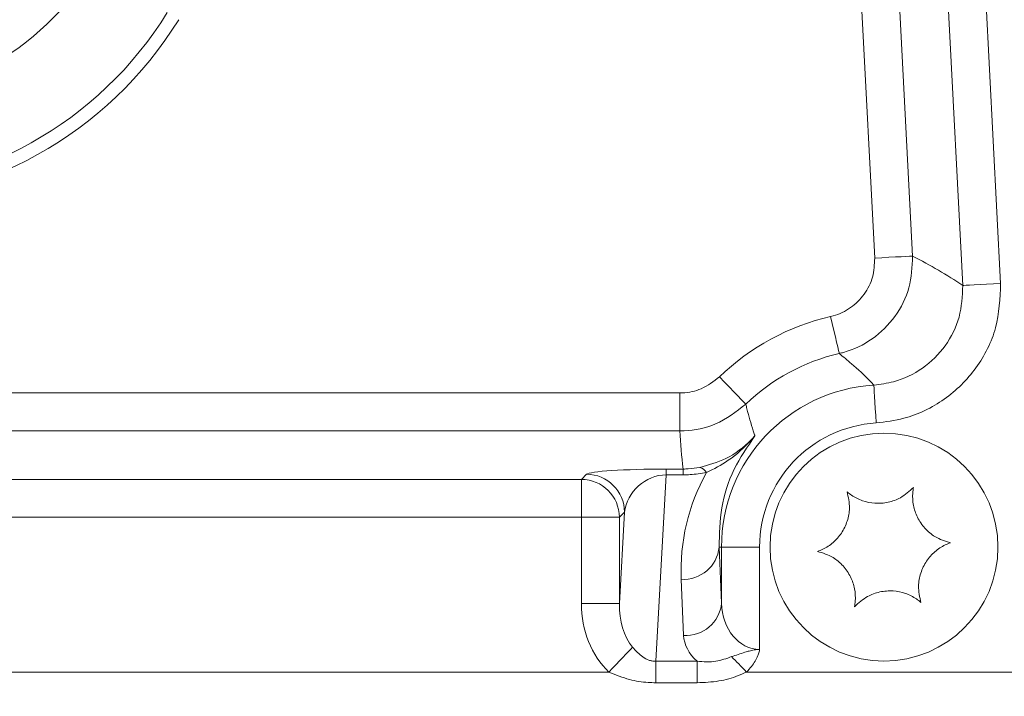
# Model space of a CAD drawing. Header units: millimetres. Extents: x 0 to 8410, y 0 to 5940.
# Tile 221 of 256: x 7605 to 7656, y 1395 to 1430. Entities that reach past the tile are written whole.
import ezdxf

# ---------------------------------------------------------------- set-up
doc = ezdxf.new("R2010")
doc.units = ezdxf.units.MM
doc.header["$LTSCALE"] = 10
doc.styles.add('SLDTEXTSTYLE0', font='TXT', dxfattribs={"width": 0.605})
doc.dimstyles.new('SLDDIMSTYLE0', dxfattribs={"dimtxt": 50, "dimasz": 50, "dimexe": 0, "dimexo": 0.0625, "dimgap": 12.5, "dimtad": 1, "dimtoh": 1, "dimdec": 1, "dimrnd": 1e-09, "dimzin": 12, "dimdsep": 46, "dimtxsty": 'SLDTEXTSTYLE0', "dimsah": 1, "dimcen": 0.09, "dimadec": 0, "dimazin": 0, "dimtfac": 1, "dimtofl": 0, "dimtmove": 0, "dimatfit": 3, "dimfxl": 1, "dimfrac": 2, "dimtolj": 1, "dimtzin": 12, "dimarcsym": 0})
doc.dimstyles.new('SLDDIMSTYLE2', dxfattribs={"dimtxt": 50, "dimasz": 50, "dimexe": 0, "dimexo": 0.0625, "dimgap": 12.5, "dimtad": 1, "dimtoh": 1, "dimdec": 1, "dimrnd": 1e-09, "dimzin": 12, "dimdsep": 46, "dimtxsty": 'SLDTEXTSTYLE0', "dimsah": 1, "dimcen": 0.09, "dimadec": 0, "dimazin": 0, "dimtfac": 1, "dimtofl": 0, "dimtmove": 0, "dimatfit": 3, "dimfxl": 1, "dimfrac": 2, "dimtolj": 1, "dimtzin": 12, "dimarcsym": 0})

# ---------------------------------------------------------------- blocks, each defined once
blk = doc.blocks.new('*D47')
at = {"color": 7, "linetype": 'Continuous', "lineweight": 0}
for p, q in [((7724.501, 2078.392), (7724.501, 1048.045)), ((7487.501, 1230.521), (7487.501, 1048.045)), ((7724.501, 1063.045), (7487.501, 1063.045)), ((7724.501, 1063.045), (8199.269, 1063.045))]:
    blk.add_line(p, q, dxfattribs=at)
for points in [[(7487.501, 1063.045), (7537.501, 1055.545), (7537.501, 1070.545)], [(7724.501, 1063.045), (7674.501, 1070.545), (7674.501, 1055.545)]]:
    blk.add_solid(points, dxfattribs=at)
at = {"color": 7, "linetype": 'Continuous', "lineweight": 0, "char_height": 50, "attachment_point": 1, "style": 'SLDTEXTSTYLE0'}
for s, insert in [(' (2x M8)', (7931.582, 1127.498)), ('237', (7817.007, 1127.498))]:
    blk.add_mtext(s, dxfattribs=dict(at, insert=insert))
blk = doc.blocks.new('*D48')
at = {"color": 7, "linetype": 'Continuous', "lineweight": 0}
for p, q in [((7744.501, 2378.392), (7744.501, 1148.045)), ((7724.501, 2078.392), (7724.501, 1148.045)), ((7724.501, 1163.045), (7624.501, 1163.045)), ((7724.501, 1163.045), (7744.501, 1163.045)), ((7744.501, 1163.045), (8163.448, 1163.045))]:
    blk.add_line(p, q, dxfattribs=at)
for points in [[(7724.501, 1163.045), (7674.501, 1170.545), (7674.501, 1155.545)], [(7744.501, 1163.045), (7794.501, 1155.545), (7794.501, 1170.545)]]:
    blk.add_solid(points, dxfattribs=at)
at = {"color": 7, "linetype": 'Continuous', "lineweight": 0, "char_height": 50, "attachment_point": 1, "style": 'SLDTEXTSTYLE0'}
for s, insert in [(' (2x M8)', (7895.761, 1227.498)), ('20', (7819.377, 1227.498))]:
    blk.add_mtext(s, dxfattribs=dict(at, insert=insert))
blk = doc.blocks.new('*D49')
at = {"color": 7, "linetype": 'Continuous', "lineweight": 0}
for p, q in [((7752.501, 2693.392), (7752.501, 1248.045)), ((7724.501, 2078.392), (7724.501, 1248.045)), ((7724.501, 1263.045), (7624.501, 1263.045)), ((7724.501, 1263.045), (7752.501, 1263.045)), ((7752.501, 1263.045), (8163.448, 1263.045))]:
    blk.add_line(p, q, dxfattribs=at)
for points in [[(7724.501, 1263.045), (7674.501, 1270.545), (7674.501, 1255.545)], [(7752.501, 1263.045), (7802.501, 1255.545), (7802.501, 1270.545)]]:
    blk.add_solid(points, dxfattribs=at)
at = {"color": 7, "linetype": 'Continuous', "lineweight": 0, "char_height": 50, "attachment_point": 1, "style": 'SLDTEXTSTYLE0'}
for s, insert in [(' (2x M8)', (7895.761, 1327.498)), ('28', (7819.377, 1327.498))]:
    blk.add_mtext(s, dxfattribs=dict(at, insert=insert))

msp = doc.modelspace()

# ---------------------------------------------------------------- linework, layer by layer
at = {"color": 8, "linetype": 'Continuous', "lineweight": 0}
for p, q in [((7654.146752, 1416.327652), (7648.201919, 1529.761672)), ((7650.197974, 1529.866278), (7656.142793, 1416.432262)), ((7645.731858, 1528.09149), (7651.508218, 1417.871919)), ((7649.512178, 1417.767309), (7643.735818, 1527.986884)), ((7498.246968, 1410.665041), (7639.254472, 1410.665041)), ((7639.254472, 1408.666259), (7639.254472, 1410.665041)), ((7639.254472, 1408.666259), (7498.246968, 1408.666259)), ((7634.069345, 1406.112168), (7634.338534, 1406.381363)), ((7638.54099, 1406.35271), (7637.992061, 1396.530302)), ((7638.54099, 1406.655396), (7639.4274, 1406.655396)), ((7638.54099, 1406.655396), (7638.54099, 1406.35271)), ((7639.4274, 1406.35271), (7638.54099, 1406.35271)), ((7639.4274, 1406.655396), (7639.4274, 1406.35271)), ((7573.432094, 1406.112168), (7634.069345, 1406.112168)), ((7634.069345, 1404.113388), (7634.069345, 1406.112168)), ((7636.068127, 1399.56563), (7636.337316, 1404.382581)), ((7636.337316, 1404.382581), (7636.068127, 1404.113388)), ((7634.069345, 1404.113388), (7573.432094, 1404.113388)), ((7634.069345, 1399.56563), (7634.069345, 1404.113388)), ((7634.069345, 1404.113388), (7636.068127, 1404.113388)), ((7636.068127, 1404.113388), (7636.068127, 1399.56563)), ((7641.325793, 1402.544765), (7641.449711, 1402.544765)), ((7641.325793, 1402.544765), (7641.449711, 1399.587432)), ((7641.449711, 1399.587432), (7641.449711, 1402.544765)), ((7641.449711, 1402.544765), (7643.44903, 1402.544765)), ((7643.44903, 1402.544765), (7643.44903, 1397.153382)), ((7639.450407, 1397.891335), (7639.326475, 1400.848668)), ((7634.069345, 1399.56563), (7636.068127, 1399.56563)), ((7637.992061, 1396.530302), (7640.164412, 1396.530302)), ((7637.992061, 1395.39956), (7637.992061, 1396.530302)), ((7640.164412, 1395.39956), (7640.164412, 1396.530302)), ((7571.982301, 1395.964916), (7635.519138, 1395.964916)), ((7642.759032, 1395.964916), (7657.842285, 1395.964916)), ((7640.164412, 1395.39956), (7637.992061, 1395.39956))]:
    msp.add_line(p, q, dxfattribs=at)
at = {"color": 8, "linetype": 'Continuous', "lineweight": 0, "flags": 128}
for points in [[(7651.508218, 1417.871919), (7651.458255, 1417.8693), (7651.336766, 1417.862933), (7651.148236, 1417.85305), (7650.899595, 1417.840019), (7650.599963, 1417.824317), (7650.260365, 1417.806521), (7649.893275, 1417.78728), (7649.512178, 1417.767309)], [(7654.146752, 1416.327652), (7654.196731, 1416.330271), (7654.318205, 1416.336641), (7654.506734, 1416.34652), (7654.755375, 1416.359551), (7655.055008, 1416.375254), (7655.394605, 1416.393049), (7655.761695, 1416.41229), (7656.142793, 1416.432262)], [(7647.643155, 1412.741075), (7647.632531, 1412.787058), (7647.60556, 1412.903723), (7647.56324, 1413.086733), (7647.507152, 1413.329289), (7647.439382, 1413.622376), (7647.362462, 1413.955102), (7647.279224, 1414.315101), (7647.192768, 1414.688997)], [(7642.727948, 1410.070025), (7642.69515, 1410.103962), (7642.611927, 1410.190067), (7642.481393, 1410.325134), (7642.308391, 1410.504151), (7642.099327, 1410.72046), (7641.862011, 1410.966024), (7641.605235, 1411.231717), (7641.338534, 1411.507666)], [(7649.466625, 1411.07907), (7649.469576, 1411.031965), (7649.477056, 1410.912456), (7649.488783, 1410.724985), (7649.50434, 1410.476515), (7649.523131, 1410.176283), (7649.544454, 1409.835445), (7649.567536, 1409.466669), (7649.591497, 1409.083659)], [(7635.519138, 1395.964916), (7635.712839, 1396.167997), (7635.902724, 1396.367059), (7636.084995, 1396.558163), (7636.25609, 1396.737527), (7636.412582, 1396.901603), (7636.551416, 1397.047142), (7636.669806, 1397.171265), (7636.765427, 1397.271515)], [(7642.759032, 1395.964916), (7642.655498, 1396.07248), (7642.552546, 1396.179443), (7642.450741, 1396.285211), (7642.35065, 1396.38919), (7642.252839, 1396.490802), (7642.157859, 1396.58948), (7642.066232, 1396.684672), (7641.978464, 1396.775848)]]:
    msp.add_lwpolyline(points, dxfattribs=at)
at = {"color": 7, "linetype": 'Continuous', "lineweight": 0}
msp.add_circle((7650.000719, 1402.544765), 6, dxfattribs=at)
msp.add_arc((7595.500719, 1441.044765), 15.127589, 270, 328.3105902, dxfattribs=at)
at = {"color": 8, "linetype": 'Continuous', "lineweight": 0}
for centre, radius, start, end in [((7595.500719, 1441.044765), 19.707107, 270, 328.3105902), ((7595.500719, 1441.044765), 20.414214, 270, 328.3105902), ((7650.000719, 1402.544765), 12.46463, 103.0189687, 134.02251), ((7650.000719, 1402.544765), 10.465315, 103.0189687, 134.02251), ((7650.000719, 1402.544765), 8.551001, 93.5810119, 180), ((7650.000719, 1402.544765), 6.551686, 93.5810119, 180), ((7634.335688, 1404.379735), 2.001631, 0.0814772, 89.9185228), ((7640.211085, 1406.264805), 0.481981, 24.7594911, 79.4218507), ((7634.066477, 1404.110518), 2.001652, 0.0821495, 89.9179039), ((7639.438346, 1402.74322), 1.897852, 266.6206635, 353.9977119), ((7639.562294, 1399.785853), 1.897818, 266.6201492, 353.9986475)]:
    msp.add_arc(centre, radius, start, end, dxfattribs=at)
for centre, major_axis, ratio, start_param, end_param in [((7631.98629, 1401.600668), (30.678166, 1.607775), 0.661588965, 0.729566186, 0.846880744), ((7650.000719, 1409.755308), (0, 16.279558), 0.661588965, 1.637743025, 1.762383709), ((7638.335811, 1406.3762), (4.00701, 0.014366), 0.069584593, 1.519320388, 3.071621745), ((7638.335811, 1404.377419), (1.605522, 1.368964), 0.887141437, 0.821096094, 2.37339745), ((7650.000719, 1401.296773), (0, 10.693025), 0.999121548, 1.066167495, 1.612714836), ((7638.071779, 1399.65286), (0.263298, 4.71143), 0.847676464, 1.636628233, 2.515822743), ((7638.071779, 1399.65286), (0.168701, 3.018718), 0.661500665, 1.636628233, 2.515822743), ((7643.449032, 1399.65286), (0, 2.499477), 0.800167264, 1.596976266, 3.141592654), ((7643.449032, 1397.956764), (4, 0), 0.624869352, 3.167772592, 3.748955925)]:
    msp.add_ellipse(centre, major_axis=major_axis, ratio=ratio, start_param=start_param, end_param=end_param, dxfattribs=at)
for points, knots in [([(7647.192768, 1414.688997), (7647.238145, 1414.700205), (7647.609249, 1414.791866), (7648.27279, 1415.10902), (7648.99661, 1415.828572), (7649.465862, 1416.752137), (7649.496739, 1417.428919), (7649.512178, 1417.767309)], [0, 0, 0, 0, 0.03365781, 0.275256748, 0.516806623, 0.758403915, 1, 1, 1, 1]), ([(7651.508218, 1417.871919), (7651.482346, 1417.307996), (7651.430599, 1416.180108), (7650.648533, 1414.640951), (7649.442556, 1413.441568), (7648.337043, 1412.912691), (7647.718752, 1412.759772), (7647.643155, 1412.741075)], [0, 0, 0, 0, 0.241600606, 0.483218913, 0.724774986, 0.966349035, 1, 1, 1, 1]), ([(7649.466625, 1411.07907), (7649.816892, 1411.123075), (7650.723756, 1411.237008), (7652.080854, 1411.90008), (7653.288287, 1413.094836), (7654.070141, 1414.635574), (7654.121214, 1415.763598), (7654.146752, 1416.327652)], [0, 0, 0, 0, 0.135935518, 0.351945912, 0.567903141, 0.783935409, 1, 1, 1, 1]), ([(7656.142793, 1416.432262), (7656.106763, 1415.642723), (7656.034704, 1414.063632), (7654.940005, 1411.906982), (7653.250107, 1410.234226), (7651.350894, 1409.305387), (7650.081653, 1409.145431), (7649.591497, 1409.083659)], [0, 0, 0, 0, 0.216061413, 0.432126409, 0.648110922, 0.864107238, 1, 1, 1, 1]), ([(7649.466625, 1411.07907), (7649.40336, 1411.145084), (7649.025781, 1411.539067), (7648.424298, 1412.104408), (7647.860506, 1412.563924), (7647.643155, 1412.741075)], [0, 0, 0, 0, 0.1100697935, 0.65691895, 1, 1, 1, 1]), ([(7639.254472, 1410.665041), (7639.301162, 1410.665774), (7639.68328, 1410.671775), (7640.458855, 1410.828114), (7641.033059, 1411.271687), (7641.338534, 1411.507666)], [0, 0, 0, 0, 0.061159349, 0.500539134, 1, 1, 1, 1]), ([(7642.727948, 1410.070025), (7642.218792, 1409.676903), (7641.261695, 1408.937923), (7639.969145, 1408.677494), (7639.33229, 1408.667482), (7639.254472, 1408.666259)], [0, 0, 0, 0, 0.499441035, 0.938836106, 1, 1, 1, 1]), ([(7642.727948, 1410.070025), (7642.746888, 1409.99042), (7642.859922, 1409.515339), (7643.015342, 1408.978379), (7643.172376, 1408.511397), (7643.201671, 1408.426997), (7643.207318, 1408.410726)], [0, 0, 0, 0, 0.141453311, 0.84419857, 0.969963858, 1, 1, 1, 1]), ([(7640.299565, 1406.738594), (7640.765948, 1406.866389), (7641.747412, 1407.135321), (7642.700175, 1407.855415), (7643.140496, 1408.333616), (7643.203322, 1408.406115), (7643.207318, 1408.410726)], [0, 0, 0, 0, 0.435667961, 0.916825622, 0.994710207, 1, 1, 1, 1]), ([(7643.207318, 1408.410726), (7643.203232, 1408.405908), (7643.140708, 1408.332184), (7642.714946, 1407.848839), (7641.88778, 1407.090405), (7641.040091, 1406.663666), (7640.648759, 1406.466663)], [0, 0, 0, 0, 0.005659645, 0.08660125, 0.578333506, 1, 1, 1, 1]), ([(7643.207318, 1408.410726), (7642.811468, 1407.826542), (7641.970686, 1406.585741), (7641.368291, 1404.607892), (7641.340024, 1403.235628), (7641.325793, 1402.544765)], [0, 0, 0, 0, 0.306411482, 0.650814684, 1, 1, 1, 1]), ([(7639.4274, 1406.655396), (7639.51636, 1406.656749), (7639.817258, 1406.661329), (7640.100244, 1406.706663), (7640.299565, 1406.738594)], [0, 0, 0, 0, 0.295649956, 1, 1, 1, 1]), ([(7640.648759, 1406.466663), (7640.367908, 1406.422937), (7639.967252, 1406.360558), (7639.551669, 1406.354517), (7639.4274, 1406.35271)], [0, 0, 0, 0, 0.700978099, 1, 1, 1, 1]), ([(7636.765427, 1397.271515), (7636.932785, 1397.086502), (7637.180017, 1396.81319), (7637.557116, 1396.610034), (7637.795866, 1396.539268), (7637.923266, 1396.533446), (7637.992061, 1396.530302)], [0, 0, 0, 0, 0.508313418, 0.750913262, 0.865495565, 1, 1, 1, 1]), ([(7641.978464, 1396.775848), (7642.211218, 1396.8519), (7642.518855, 1396.952421), (7642.915126, 1397.076419), (7643.122927, 1397.124914), (7643.277466, 1397.145351), (7643.356561, 1397.150999), (7643.396443, 1397.152591), (7643.416429, 1397.153069), (7643.42786, 1397.15325), (7643.437774, 1397.153358), (7643.444833, 1397.153373), (7643.44903, 1397.153382)], [0, 0, 0, 0, 0.491022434, 0.648998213, 0.818292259, 0.904686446, 0.948265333, 0.970111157, 0.981039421, 0.986502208, 0.991973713, 1, 1, 1, 1]), ([(7643.44903, 1397.153382), (7643.449029, 1397.153214), (7643.449027, 1397.152962), (7643.449034, 1397.152624), (7643.449006, 1397.152285), (7643.449, 1397.151691), (7643.448958, 1397.150505), (7643.448817, 1397.146452), (7643.447989, 1397.133736), (7643.443791, 1397.095589), (7643.423381, 1396.989293), (7643.321948, 1396.685274), (7643.096076, 1396.314736), (7642.851059, 1396.060432), (7642.759032, 1395.964916)], [0, 0, 0, 0, 0.00036068, 0.000542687, 0.000725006, 0.001089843, 0.001818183, 0.003274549, 0.009798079, 0.02917754, 0.085655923, 0.241847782, 0.7152414, 1, 1, 1, 1]), ([(7640.164412, 1396.530302), (7640.498549, 1396.507554), (7641.121415, 1396.46515), (7641.707012, 1396.677441), (7641.978464, 1396.775848)], [0, 0, 0, 0, 0.536451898, 1, 1, 1, 1]), ([(7637.992061, 1395.39956), (7637.855561, 1395.40281), (7637.390351, 1395.413886), (7636.54224, 1395.549312), (7635.87803, 1395.819127), (7635.519138, 1395.964916)], [0, 0, 0, 0, 0.160286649, 0.546279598, 1, 1, 1, 1]), ([(7642.759032, 1395.964916), (7642.61542, 1395.899629), (7642.152212, 1395.689052), (7641.28418, 1395.44939), (7640.548552, 1395.416654), (7640.164412, 1395.39956)], [0, 0, 0, 0, 0.176753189, 0.570105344, 1, 1, 1, 1])]:
    msp.add_open_spline(points, degree=3, knots=knots, dxfattribs=at)
at = {"color": 7, "linetype": 'Continuous', "lineweight": 0}
for points, knots in [([(7648.057586, 1405.455819), (7648.121696, 1405.174621), (7648.232774, 1404.687414), (7648.094379, 1403.907127), (7647.788785, 1403.271984), (7647.329922, 1402.759623), (7646.881573, 1402.46302), (7646.599681, 1402.353173), (7646.508104, 1402.317487)], [0, 0, 0, 0, 0.23556854, 0.40815045, 0.581146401, 0.745077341, 0.917184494, 1, 1, 1, 1]), ([(7651.550195, 1405.683095), (7651.338722, 1405.48698), (7650.972322, 1405.147189), (7650.22739, 1404.876876), (7649.524546, 1404.823971), (7648.851394, 1404.965164), (7648.370347, 1405.205152), (7648.134275, 1405.394356), (7648.057586, 1405.455819)], [0, 0, 0, 0, 0.235569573, 0.408150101, 0.581144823, 0.7450753, 0.917187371, 1, 1, 1, 1]), ([(7653.493336, 1402.772041), (7653.217777, 1402.857116), (7652.740322, 1403.004524), (7652.133763, 1403.514471), (7651.736516, 1404.0967), (7651.522178, 1404.750263), (7651.489503, 1405.286867), (7651.535312, 1405.58593), (7651.550195, 1405.683095)], [0, 0, 0, 0, 0.235552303, 0.408136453, 0.581133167, 0.745063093, 0.917171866, 1, 1, 1, 1]), ([(7651.943854, 1399.633711), (7651.879744, 1399.914909), (7651.768667, 1400.402116), (7651.907061, 1401.182404), (7652.212657, 1401.81754), (7652.671504, 1402.329914), (7653.119865, 1402.626508), (7653.40176, 1402.736356), (7653.493336, 1402.772041)], [0, 0, 0, 0, 0.235568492, 0.408150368, 0.581146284, 0.745074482, 0.917184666, 1, 1, 1, 1]), ([(7646.508104, 1402.317487), (7646.783663, 1402.232412), (7647.261118, 1402.085004), (7647.867676, 1401.575058), (7648.264929, 1400.992831), (7648.479238, 1400.339263), (7648.51194, 1399.802663), (7648.466129, 1399.503599), (7648.451245, 1399.406435)], [0, 0, 0, 0, 0.235552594, 0.408136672, 0.581133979, 0.745062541, 0.917172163, 1, 1, 1, 1]), ([(7648.451245, 1399.406435), (7648.662712, 1399.602551), (7649.029107, 1399.942348), (7649.774048, 1400.212651), (7650.476894, 1400.265559), (7651.150045, 1400.124367), (7651.631079, 1399.88437), (7651.86716, 1399.695174), (7651.943854, 1399.633711)], [0, 0, 0, 0, 0.235566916, 0.408150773, 0.581145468, 0.745076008, 0.917184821, 1, 1, 1, 1])]:
    msp.add_open_spline(points, degree=3, knots=knots, dxfattribs=at)

# ---------------------------------------------------------------- dimensions: what is measured, and where the dimension line sits
for base, p2, dimstyle, picture, middle in [((7752.500719, 1263.044765), (7752.500719, 2693.391658), 'SLDDIMSTYLE2', '*D49', (7983.475159, 1263.044765)), ((7744.500719, 1163.044765), (7744.500719, 2378.391658), 'SLDDIMSTYLE2', '*D48', (7983.475159, 1163.044765)), ((7487.500719, 1063.044765), (7487.500719, 1230.520847), 'SLDDIMSTYLE0', '*D47', (8000.200259, 1063.044765))]:
    dim = msp.add_linear_dim(base=base, p1=(7724.500719, 2078.391658), p2=p2, text='<> (2x M8)', dimstyle=dimstyle, dxfattribs=at)
    dim.commit()
    dim.dimension.update_dxf_attribs({"geometry": picture, "text_midpoint": middle, "dimtype": 160})

doc.saveas('drawing.dxf')
